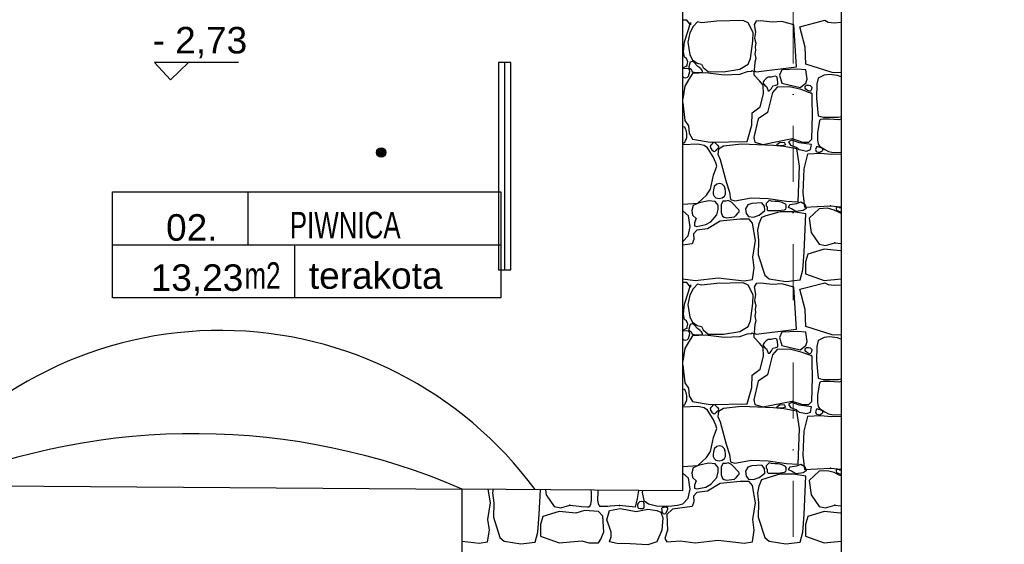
# Model space of a CAD drawing. Header units: millimetres. Extents: x 77315 to 1043159, y -108895 to -47794.
# Tile 69 of 87: x 109582 to 115157, y -98052 to -95081. Entities that reach past the tile are written whole.
import ezdxf

# ---------------------------------------------------------------- set-up
doc = ezdxf.new("R2010")
doc.units = ezdxf.units.MM
doc.header["$MEASUREMENT"] = 0
doc.linetypes.add('Dot & Dashed', pattern=[670.277762, 317.5, -176.388889, 0, -176.388874])
for name, color, linetype in [('_HATCH', 7, 'Continuous'), ('A-OPISY-2', 7, 'Continuous'), ('A-OPISY-3', 7, 'Continuous'), ('A-WYSOKOSCI', 7, 'Continuous'), ('Koty', 7, 'Continuous'), ('Nowe_Interior - Lamp', 7, 'Continuous'), ('podciagi', 7, 'Continuous'), ('Structural - Bearing', 7, 'Continuous'), ('Structural - Grid', 7, 'Continuous')]:
    doc.layers.add(name, color=color, linetype=linetype)
doc.styles.add('STYL_AUTOMATYCZNY_1', font='arial.ttf')
doc.styles.add('STYL_AUTOMATYCZNY_4', font='arial.ttf', dxfattribs={"width": 0.7})

# ---------------------------------------------------------------- blocks, each defined once
blk = doc.blocks.new('*X14')
at = {"layer": '_HATCH'}
for p, q in [((113359.4, -95083.5), (113337.3, -95083.2)), ((113379.6, -95109.5), (113359.4, -95083.5)), ((113368.9, -95136.3), (113380, -95096.3)), ((113380, -95096.3), (113379.6, -95109.5)), ((113420, -95092.6), (113396.1, -95119.8)), ((113442.3, -95098.8), (113420, -95092.6)), ((113529.4, -95089.3), (113442.3, -95098.8)), ((113678.9, -95085.6), (113529.4, -95089.3)), ((113706.5, -95098.8), (113678.9, -95085.6)), ((113735, -95153.3), (113706.5, -95098.8)), ((113751.5, -95089.7), (113741.5, -95107.2)), ((113777.5, -95087.1), (113751.5, -95089.7)), ((113844.8, -95094.2), (113777.5, -95087.1)), ((113897.7, -95090.1), (113844.8, -95094.2)), ((113965.2, -95110.3), (113897.7, -95090.1)), ((114000, -95120.8), (114139.9, -95084.3)), ((114139.9, -95084.3), (114160.1, -95093.8)), ((114160.1, -95093.8), (114193.4, -95098.8)), ((114193.4, -95098.8), (114233.3, -95095.6)), ((113346.2, -95206.5), (113368.9, -95136.3)), ((113376.3, -95155.7), (113365.1, -95207.3)), ((113396.1, -95119.8), (113376.3, -95155.7)), ((113733.8, -95202.8), (113735, -95153.3)), ((113741.5, -95107.2), (113748.2, -95150.6)), ((113748.2, -95150.6), (113742.7, -95184.8)), ((113979.6, -95348.1), (113965.2, -95110.3)), ((114029.5, -95236.5), (114000, -95120.8)), ((113341.2, -95263.1), (113346.2, -95206.5)), ((113365.1, -95207.3), (113376.7, -95279.6)), ((113723, -95271.7), (113733.8, -95202.8)), ((113742.7, -95184.8), (113749.4, -95214)), ((113749.4, -95214), (113746.1, -95234.2)), ((113345.7, -95292), (113341.2, -95263.1)), ((113719.7, -95300.6), (113723, -95271.7)), ((113748, -95254), (113744.4, -95274.7)), ((113746.1, -95234.2), (113748, -95254)), ((114033.3, -95333.2), (114029.5, -95236.5)), ((113357.3, -95301), (113345.7, -95292)), ((113366, -95320), (113357.3, -95301)), ((113359.4, -95342.7), (113366, -95320)), ((113375.6, -95327.1), (113370.4, -95347.7)), ((113379.3, -95320.9), (113375.6, -95327.1)), ((113376.7, -95279.6), (113390.7, -95308.5)), ((113389.4, -95317.3), (113379.3, -95320.9)), ((113398.1, -95320), (113389.4, -95317.3)), ((113390.7, -95308.5), (113417.6, -95326.2)), ((113422.4, -95345.5), (113398.1, -95320)), ((113417.6, -95326.2), (113442.3, -95332.8)), ((113706.5, -95332.8), (113719.7, -95300.6)), ((113744.2, -95320.7), (113742.4, -95346)), ((113750, -95300.1), (113744.2, -95320.7)), ((113744.4, -95274.7), (113750, -95300.1)), ((113337.3, -95351.1), (113340, -95351.4)), ((113356.8, -95357.5), (113337.3, -95359.5)), ((113340, -95351.4), (113359.4, -95342.7)), ((113369.3, -95359.7), (113356.8, -95357.5)), ((113375.3, -95365.3), (113369.3, -95359.7)), ((113369.3, -95400.9), (113376.8, -95374.3)), ((113370.4, -95347.7), (113370.7, -95352.7)), ((113370.7, -95352.7), (113373.9, -95355.6)), ((113373.9, -95355.6), (113384, -95361.7)), ((113376.8, -95374.3), (113375.3, -95365.3)), ((113384, -95361.7), (113390.5, -95375.1)), ((113390.5, -95375.1), (113399.8, -95377)), ((113465.9, -95382), (113390.7, -95386.1)), ((113399.8, -95377), (113405.4, -95379.3)), ((113405.4, -95379.3), (113413.6, -95378.8)), ((113413.6, -95378.8), (113445.9, -95377.9)), ((113427.5, -95349.3), (113422.4, -95345.5)), ((113434.7, -95353.9), (113427.5, -95349.3)), ((113437.2, -95358.5), (113434.7, -95353.9)), ((113442.4, -95362.9), (113437.2, -95358.5)), ((113442.3, -95332.8), (113451.8, -95352.2)), ((113446.1, -95368.2), (113442.4, -95362.9)), ((113445.9, -95377.9), (113448.3, -95375.9)), ((113448.2, -95372.7), (113446.1, -95368.2)), ((113448.3, -95375.9), (113448.2, -95372.7)), ((113451.8, -95352.2), (113481.1, -95374.9)), ((113570.7, -95393.9), (113465.9, -95382)), ((113481.1, -95374.9), (113567.8, -95375.8)), ((113567.8, -95375.8), (113660.3, -95361.3)), ((113701.2, -95376.2), (113657.8, -95391)), ((113660.3, -95361.3), (113706.5, -95332.8)), ((113722.9, -95374.7), (113701.2, -95376.2)), ((113730.3, -95370.9), (113722.9, -95374.7)), ((113740.9, -95375.4), (113730.3, -95370.9)), ((113740.4, -95393.9), (113740.9, -95375.4)), ((113742.4, -95346), (113741.5, -95363.7)), ((113741.5, -95363.7), (113744.4, -95373)), ((113744.4, -95373), (113751.5, -95376.6)), ((113751.5, -95376.6), (113979.6, -95348.1)), ((113897.7, -95363.7), (113883.3, -95395.3)), ((113986.6, -95360.3), (113897.7, -95363.7)), ((114033.9, -95363.7), (113986.6, -95360.3)), ((114181.6, -95379.8), (114033.3, -95333.2)), ((114040.6, -95417.3), (114033.9, -95363.7)), ((114233.3, -95382.4), (114181.6, -95379.8)), ((113337.3, -95402.6), (113342.6, -95408.7)), ((113342.6, -95408.7), (113353.4, -95409.8)), ((113369.3, -95420.4), (113347.8, -95456.7)), ((113353.4, -95409.8), (113363.5, -95406.6)), ((113363.5, -95406.6), (113369.3, -95400.9)), ((113390.7, -95386.1), (113369.3, -95420.4)), ((113657.8, -95391), (113570.7, -95393.9)), ((113770.9, -95426.5), (113740.4, -95393.9)), ((113791.6, -95451.7), (113770.9, -95426.5)), ((113797.3, -95424.8), (113791.5, -95433.4)), ((113791.5, -95433.4), (113791.6, -95440.4)), ((113808.5, -95413.6), (113797.3, -95424.8)), ((113820.6, -95406), (113808.5, -95413.6)), ((113828.4, -95405.9), (113820.6, -95406)), ((113837.8, -95406.7), (113828.4, -95405.9)), ((113860.2, -95400.9), (113837.8, -95406.7)), ((113869.5, -95404.1), (113860.2, -95400.9)), ((113873.2, -95418), (113869.5, -95404.1)), ((113874.7, -95440.7), (113873.2, -95418)), ((113883.3, -95395.3), (113897.7, -95440.4)), ((114033.9, -95440.4), (114040.6, -95417.3)), ((114102.8, -95411.3), (114095.6, -95444.8)), ((114136.7, -95395.4), (114102.8, -95411.3)), ((114167.1, -95391.9), (114136.7, -95395.4)), ((114213.4, -95396.4), (114167.1, -95391.9)), ((114233.3, -95404.7), (114213.4, -95396.4)), ((113347.8, -95456.7), (113337.3, -95528.3)), ((113791.6, -95440.4), (113801.4, -95453.1)), ((113793.2, -95500), (113791.6, -95451.7)), ((113801.4, -95453.1), (113811.4, -95458.1)), ((113811.4, -95458.1), (113817.6, -95478.6)), ((113845.2, -95492.2), (113816.3, -95606.9)), ((113817.6, -95478.6), (113819.8, -95484)), ((113819.8, -95484), (113826.4, -95483.2)), ((113826.4, -95483.2), (113832.1, -95478.7)), ((113832.1, -95478.7), (113838, -95470.4)), ((113838, -95470.4), (113846.1, -95454.8)), ((113871.6, -95462.5), (113845.2, -95492.2)), ((113846.1, -95454.8), (113863.8, -95451.8)), ((113863.8, -95451.8), (113874.3, -95447.5)), ((113940.2, -95460), (113871.6, -95462.5)), ((113874.3, -95447.5), (113874.7, -95440.7)), ((113897.7, -95440.4), (114000.8, -95464.9)), ((114006.2, -95476.9), (113940.2, -95460)), ((114000.8, -95464.9), (114033.9, -95440.4)), ((114050.8, -95492.2), (114006.2, -95476.9)), ((114028.7, -95468.3), (114030.4, -95458.6)), ((114033.9, -95474.6), (114028.7, -95468.3)), ((114030.4, -95458.6), (114037.7, -95451.9)), ((114043, -95482.4), (114033.9, -95474.6)), ((114037.7, -95451.9), (114047.7, -95450.7)), ((114054.2, -95486.3), (114043, -95482.4)), ((114047.7, -95450.7), (114056.9, -95453.9)), ((114064.2, -95495.9), (114050.8, -95492.2)), ((114059.2, -95485.7), (114054.2, -95486.3)), ((114056.9, -95453.9), (114068, -95462.4)), ((114061.8, -95482.9), (114059.2, -95485.7)), ((114066.1, -95476.6), (114061.8, -95482.9)), ((114068, -95462.4), (114066.1, -95476.6)), ((114095.6, -95444.8), (114094, -95525.7)), ((113774.6, -95573.9), (113793.2, -95500)), ((114068.4, -95501), (114064.2, -95495.9)), ((114068.6, -95505), (114068.4, -95501)), ((114069, -95538.8), (114068.6, -95505)), ((114070.6, -95618.5), (114069, -95538.8)), ((114094, -95525.7), (114102.8, -95626)), ((113337.3, -95551.9), (113347.4, -95650.7)), ((113728.8, -95607.8), (113774.6, -95573.9)), ((113347.4, -95650.7), (113368.9, -95682.5)), ((113727.2, -95677.5), (113728.8, -95607.8)), ((113762.7, -95642.8), (113739.1, -95748.1)), ((113816.3, -95606.9), (113762.7, -95642.8)), ((114068.1, -95757.6), (114070.6, -95618.5)), ((114110.6, -95652.2), (114098.6, -95721.9)), ((114102.8, -95626), (114133.2, -95632.8)), ((114116.9, -95645.2), (114110.6, -95652.2)), ((114131.9, -95644.7), (114116.9, -95645.2)), ((114166.7, -95644.1), (114131.9, -95644.7)), ((114133.2, -95632.8), (114175.6, -95632.3)), ((114219.7, -95647.5), (114166.7, -95644.1)), ((114175.6, -95632.3), (114215.8, -95632.1)), ((114215.8, -95632.1), (114233.3, -95628.9)), ((114233.3, -95644.5), (114219.7, -95647.5)), ((113337.8, -95687), (113337.3, -95687.1)), ((113348.1, -95688.4), (113337.8, -95687)), ((113352.3, -95698.6), (113348.1, -95688.4)), ((113355.3, -95706.3), (113352.3, -95698.6)), ((113358.8, -95725.1), (113355.3, -95706.3)), ((113368.9, -95682.5), (113373, -95724.2)), ((113701.2, -95770), (113727.2, -95677.5)), ((113347.3, -95774.1), (113350.3, -95770.1)), ((113350.3, -95770.1), (113352.3, -95764.6)), ((113352.3, -95764.6), (113356, -95758.2)), ((113356, -95758.2), (113359.8, -95747.3)), ((113359.8, -95747.3), (113358.8, -95725.1)), ((113373, -95724.2), (113392.4, -95758)), ((113392.4, -95758), (113491, -95773.3)), ((113491, -95773.3), (113701.2, -95770)), ((113739.1, -95748.1), (113745.3, -95774.9)), ((113790.7, -95787.3), (113955.9, -95754.3)), ((113954.3, -95762.2), (113934.2, -95772.5)), ((113934.2, -95772.5), (113946, -95791.1)), ((113995.6, -95777.9), (113954.3, -95762.2)), ((113955.9, -95754.3), (114015.3, -95774.1)), ((114050.8, -95774.9), (114068.1, -95757.6)), ((114098.6, -95721.9), (114099.1, -95761.6)), ((114099.1, -95761.6), (114102.4, -95784.8)), ((113337.3, -95777.6), (113344.5, -95777.5)), ((113422.4, -95784.8), (113337.3, -95789)), ((113344.5, -95777.5), (113347.3, -95774.1)), ((113456.8, -95792.3), (113422.4, -95784.8)), ((113475.8, -95807.1), (113456.8, -95792.3)), ((113508.4, -95857.1), (113475.8, -95807.1)), ((113495, -95791), (113491.5, -95796.4)), ((113491.5, -95796.4), (113493.3, -95806.8)), ((113493.3, -95806.8), (113501, -95817.9)), ((113501, -95784.8), (113495, -95791)), ((113506.5, -95777.8), (113501, -95784.8)), ((113501, -95817.9), (113510.3, -95825.2)), ((113511.8, -95775.5), (113506.5, -95777.8)), ((113510.3, -95825.2), (113515, -95826.6)), ((113517.1, -95776.6), (113511.8, -95775.5)), ((113515, -95826.6), (113519.9, -95825.1)), ((113527.8, -95784.8), (113517.1, -95776.6)), ((113519.9, -95825.1), (113523.3, -95821.6)), ((113523.3, -95821.6), (113527.8, -95817.9)), ((113532.4, -95791.4), (113527.8, -95784.8)), ((113527.8, -95817.9), (113539.6, -95806.4)), ((113537.3, -95793.9), (113532.4, -95791.4)), ((113538.5, -95813.3), (113535.6, -95842.6)), ((113540.4, -95799.2), (113537.3, -95793.9)), ((113566.2, -95796.8), (113538.5, -95813.3)), ((113539.6, -95806.4), (113540.4, -95799.2)), ((113668.1, -95784.8), (113566.2, -95796.8)), ((113850.2, -95793.9), (113668.1, -95784.8)), ((113745.3, -95774.9), (113790.7, -95787.3)), ((113908.4, -95799.3), (113850.2, -95793.9)), ((113869.5, -95787.7), (113884.7, -95775.4)), ((113871.9, -95793.1), (113869.5, -95787.7)), ((113901.9, -95795.6), (113871.9, -95793.1)), ((113884.7, -95775.4), (113911.2, -95774.5)), ((113918, -95789.2), (113901.9, -95795.6)), ((113983, -95812.4), (113908.4, -95799.3)), ((113911.2, -95774.5), (113918, -95789.2)), ((113946, -95791.1), (113978.9, -95801.9)), ((113978.9, -95801.9), (113996.1, -95816.7)), ((113998, -95909.5), (113983, -95812.4)), ((114037.8, -95783.8), (113995.6, -95777.9)), ((113996.1, -95816.7), (114039.2, -95825.5)), ((114015.3, -95774.1), (114050.8, -95774.9)), ((114065.2, -95786.7), (114037.8, -95783.8)), ((114039.2, -95825.5), (114058.9, -95816.7)), ((114058.9, -95816.7), (114065.2, -95786.7)), ((114091.5, -95806.5), (114088.7, -95815.7)), ((114088.7, -95815.7), (114091.5, -95826.7)), ((114094.3, -95801.5), (114091.5, -95806.5)), ((114091.5, -95826.7), (114095.5, -95829.7)), ((114101, -95800.3), (114094.3, -95801.5)), ((114120.5, -95806.5), (114101, -95800.3)), ((114102.4, -95784.8), (114110.6, -95796.3)), ((114110.6, -95796.3), (114141.2, -95815.5)), ((114112.1, -95831.7), (114120.5, -95826.7)), ((114129.9, -95812.6), (114120.5, -95806.5)), ((114120.5, -95826.7), (114126.6, -95823.2)), ((114126.6, -95823.2), (114129.4, -95818.6)), ((114129.4, -95818.6), (114129.9, -95812.6)), ((114141.2, -95815.5), (114161.6, -95826.7)), ((114161.6, -95826.7), (114190.1, -95833.4)), ((113522.8, -95890.9), (113508.4, -95857.1)), ((113535.6, -95842.6), (113547.4, -95871.9)), ((113547.4, -95871.9), (113583.1, -95998.3)), ((114041.8, -95842.2), (114022.4, -95925.1)), ((114116.5, -95837.6), (114041.8, -95842.2)), ((114095.5, -95829.7), (114102.2, -95831.2)), ((114102.2, -95831.2), (114112.1, -95831.7)), ((114178.7, -95844.6), (114116.5, -95837.6)), ((114233.3, -95842.8), (114178.7, -95844.6)), ((114190.1, -95833.4), (114233.3, -95830.9)), ((113509.6, -95961.5), (113528.6, -95910.8)), ((113528.6, -95910.8), (113522.8, -95890.9)), ((113990.1, -96112.2), (113998, -95909.5)), ((114022.4, -95925.1), (114015.9, -96060.8)), ((113493.9, -96040.8), (113509.6, -95961.5)), ((113471.6, -96074.2), (113493.9, -96040.8)), ((113510.1, -96043.9), (113508.2, -96055.9)), ((113514.8, -96024.4), (113510.1, -96043.9)), ((113529.4, -96012.4), (113514.8, -96024.4)), ((113546.4, -96007.6), (113529.4, -96012.4)), ((113560.2, -96011.7), (113546.4, -96007.6)), ((113573.5, -96024.4), (113560.2, -96011.7)), ((113577.3, -96038.7), (113573.5, -96024.4)), ((113577.8, -96054.3), (113577.3, -96038.7)), ((113583.1, -95998.3), (113600.4, -96057.7)), ((113422.4, -96120.5), (113471.6, -96074.2)), ((113484, -96106.8), (113429.1, -96118.4)), ((113519.1, -96109.7), (113484, -96106.8)), ((113508.2, -96055.9), (113508, -96068.4)), ((113508, -96068.4), (113514.8, -96079.6)), ((113514.8, -96079.6), (113523.5, -96089)), ((113523.5, -96089), (113542.1, -96093.5)), ((113542.1, -96093.5), (113559.8, -96090.1)), ((113559.8, -96090.1), (113573.5, -96079.6)), ((113573.5, -96079.6), (113577.9, -96069.3)), ((113577.9, -96069.3), (113577.8, -96054.3)), ((113594.3, -96105.3), (113579.9, -96109)), ((113611.6, -96113.8), (113594.3, -96105.3)), ((113600.4, -96057.7), (113606.2, -96098.6)), ((113606.2, -96098.6), (113632.2, -96107.2)), ((113632.2, -96107.2), (113726.3, -96089.9)), ((113726.3, -96089.9), (113820, -96093.2)), ((113820, -96093.2), (113923.7, -96108.9)), ((113826, -96104.5), (113820, -96110.1)), ((113839, -96107.5), (113826, -96104.5)), ((113856.8, -96110.5), (113839, -96107.5)), ((114015.9, -96060.8), (114025.9, -96142.5)), ((113337.3, -96124.9), (113422.4, -96120.5)), ((113369.3, -96191.5), (113337.3, -96162.7)), ((113394.9, -96132), (113388.6, -96161.9)), ((113388.6, -96161.9), (113392, -96186.9)), ((113429.1, -96118.4), (113394.9, -96132)), ((113537.7, -96131.2), (113519.1, -96109.7)), ((113530.1, -96186.6), (113537.3, -96156)), ((113537.3, -96156), (113537.7, -96131.2)), ((113554.4, -96129.1), (113553.8, -96171.6)), ((113563.7, -96108.5), (113554.4, -96129.1)), ((113579.9, -96109), (113563.7, -96108.5)), ((113654.5, -96156.8), (113611.6, -96113.8)), ((113656.1, -96161.1), (113654.5, -96156.8)), ((113655.1, -96168.2), (113656.1, -96161.1)), ((113705.7, -96129.9), (113691.9, -96152.3)), ((113691.9, -96152.3), (113694.6, -96179.1)), ((113727.2, -96120.9), (113705.7, -96129.9)), ((113785, -96118.4), (113727.2, -96120.9)), ((113768.9, -96187.7), (113800.9, -96162.1)), ((113798.6, -96136.1), (113785, -96118.4)), ((113800.9, -96162.1), (113798.6, -96136.1)), ((113820, -96110.1), (113808.5, -96122.1)), ((113808.5, -96122.1), (113809.5, -96133.9)), ((113809.5, -96133.9), (113814.3, -96140.9)), ((113814.3, -96140.9), (113814.1, -96148.1)), ((113814.1, -96148.1), (113815, -96156.6)), ((113815, -96156.6), (113820, -96162.1)), ((113820, -96162.1), (113877, -96162.1)), ((113877, -96110.1), (113856.8, -96110.5)), ((113899.9, -96116.2), (113877, -96110.1)), ((113877, -96162.1), (113913.3, -96157.7)), ((113909.7, -96121.6), (113899.9, -96116.2)), ((113919, -96126.2), (113909.7, -96121.6)), ((113913.3, -96157.7), (113919.8, -96153.3)), ((113922.5, -96130), (113919, -96126.2)), ((113919.8, -96153.3), (113921.7, -96145.2)), ((113921.7, -96145.2), (113922.6, -96138.6)), ((113922.6, -96138.6), (113922.5, -96130)), ((113923.7, -96108.9), (113990.1, -96112.2)), ((113934.3, -96143.9), (113942.1, -96127.6)), ((113951.7, -96151.1), (113934.3, -96143.9)), ((113942.1, -96127.6), (113982.4, -96121.6)), ((113977, -96166.8), (113951.7, -96151.1)), ((114017.3, -96161.9), (113977, -96166.8)), ((113982.4, -96121.6), (114004.1, -96112.6)), ((114004.1, -96112.6), (114028.2, -96124.6)), ((114036, -96149.3), (114017.3, -96161.9)), ((114025.9, -96142.5), (114173.7, -96135)), ((114028.2, -96124.6), (114036, -96149.3)), ((114108.2, -96151.6), (114052.7, -96204.4)), ((114156.8, -96148.9), (114108.2, -96151.6)), ((114193.1, -96158.7), (114156.8, -96148.9)), ((114173.7, -96135), (114233.3, -96139.5)), ((114221.7, -96173.4), (114193.1, -96158.7)), ((114205.4, -96145.9), (114204.3, -96152.4)), ((114204.3, -96152.4), (114207.1, -96158.7)), ((114208.3, -96142.5), (114205.4, -96145.9)), ((114207.1, -96158.7), (114225.1, -96166.2)), ((114214.3, -96141.9), (114208.3, -96142.5)), ((114218.6, -96142.8), (114214.3, -96141.9)), ((114221.9, -96144.3), (114218.6, -96142.8)), ((114223.6, -96146.3), (114221.9, -96144.3)), ((114233.3, -96147.1), (114223.6, -96146.3)), ((113377.9, -96253), (113369.3, -96191.5)), ((113392, -96186.9), (113412.6, -96207.1)), ((113412.6, -96207.1), (113402.3, -96231.5)), ((113496, -96224.5), (113530.1, -96186.6)), ((113660.7, -96209.6), (113548.4, -96222)), ((113553.8, -96171.6), (113561.3, -96192.5)), ((113561.3, -96192.5), (113570.9, -96199.5)), ((113570.9, -96199.5), (113583.9, -96201.8)), ((113583.9, -96201.8), (113630.2, -96197.4)), ((113630.2, -96197.4), (113636.5, -96190.3)), ((113636.4, -96190.6), (113643.4, -96184.4)), ((113643.4, -96184.4), (113650.3, -96175.2)), ((113650.3, -96175.2), (113655.1, -96168.2)), ((113712.3, -96210.4), (113660.7, -96209.6)), ((113694.6, -96179.1), (113707.8, -96196)), ((113707.8, -96196), (113736.2, -96198.9)), ((113731.3, -96233.4), (113712.3, -96210.4)), ((113736.2, -96198.9), (113768.9, -96187.7)), ((113782, -96200), (113766.9, -96235.8)), ((113807.7, -96192.3), (113782, -96200)), ((113847.7, -96180.7), (113807.7, -96192.3)), ((113885.7, -96169.2), (113847.7, -96180.7)), ((113924.1, -96169.2), (113885.7, -96169.2)), ((113962.5, -96169.2), (113924.1, -96169.2)), ((114033.4, -96180.9), (113962.5, -96169.2)), ((114024, -96397), (114033.4, -96180.9)), ((114052.7, -96204.4), (114062.5, -96286.2)), ((114233.3, -96177.4), (114221.7, -96173.4)), ((114225.1, -96166.2), (114233.3, -96168.9)), ((113366.8, -96305.4), (113377.9, -96253)), ((113415.9, -96272.8), (113396.5, -96292.6)), ((113402.3, -96231.5), (113402.7, -96248.8)), ((113402.7, -96248.8), (113415.9, -96252.5)), ((113415.9, -96252.5), (113466.3, -96241.4)), ((113476.2, -96265.8), (113415.9, -96272.8)), ((113466.3, -96241.4), (113496, -96224.5)), ((113548.4, -96222), (113476.2, -96265.8)), ((113747.4, -96331.8), (113731.3, -96233.4)), ((113766.9, -96235.8), (113759.4, -96273.5)), ((113759.4, -96273.5), (113765.9, -96331.5)), ((113337.3, -96337.4), (113366.8, -96305.4)), ((113399.4, -96324.8), (113389.9, -96350.8)), ((113396.5, -96292.6), (113399.4, -96324.8)), ((114062.5, -96286.2), (114108.2, -96351.6)), ((113389.9, -96350.8), (113337.3, -96358)), ((113732.9, -96425.9), (113747.4, -96331.8)), ((113765.9, -96331.5), (113764.3, -96412.3)), ((114136.9, -96380.9), (114044.4, -96408.6)), ((114108.2, -96351.6), (114145.2, -96358.6)), ((114230.3, -96388.8), (114136.9, -96380.9)), ((114145.2, -96358.6), (114196.7, -96343.9)), ((114196.7, -96343.9), (114233.3, -96348)), ((113741.6, -96485), (113732.9, -96425.9)), ((113764.3, -96412.3), (113800.2, -96526.6)), ((114016.2, -96497.2), (114024, -96397)), ((114044.4, -96408.6), (114031.9, -96452.7)), ((114233.3, -96387.9), (114230.3, -96388.8)), ((113731.3, -96551.4), (113741.6, -96485)), ((114000.6, -96554), (114016.2, -96497.2)), ((114031.9, -96452.7), (114031.1, -96519.9)), ((113337.3, -96548.1), (113406, -96556.8)), ((113406, -96556.8), (113536.5, -96541.9)), ((113536.5, -96541.9), (113684.2, -96559.7)), ((113684.2, -96559.7), (113731.3, -96551.4)), ((113800.2, -96526.6), (113825.8, -96548.1)), ((113825.8, -96548.1), (113919.1, -96563.8)), ((113919.1, -96563.8), (114000.6, -96554)), ((114031.1, -96519.9), (114136.9, -96556.8)), ((114136.9, -96556.8), (114233.3, -96548.4)), ((113359.4, -96569.2), (113337.3, -96568.8)), ((113379.6, -96595.2), (113359.4, -96569.2)), ((113368.9, -96622), (113380, -96582)), ((113396.1, -96605.5), (113376.3, -96641.4)), ((113380, -96582), (113379.6, -96595.2)), ((113420, -96578.2), (113396.1, -96605.5)), ((113442.3, -96584.4), (113420, -96578.2)), ((113529.4, -96574.9), (113442.3, -96584.4)), ((113678.9, -96571.2), (113529.4, -96574.9)), ((113706.5, -96584.4), (113678.9, -96571.2)), ((113735, -96638.9), (113706.5, -96584.4)), ((113751.5, -96575.4), (113741.5, -96592.8)), ((113741.5, -96592.8), (113748.2, -96636.2)), ((113777.5, -96572.8), (113751.5, -96575.4)), ((113844.8, -96579.9), (113777.5, -96572.8)), ((113897.7, -96575.8), (113844.8, -96579.9)), ((113965.2, -96596), (113897.7, -96575.8)), ((113979.6, -96833.8), (113965.2, -96596)), ((114000, -96606.5), (114139.9, -96570)), ((114029.5, -96722.1), (114000, -96606.5)), ((114139.9, -96570), (114160.1, -96579.5)), ((114160.1, -96579.5), (114193.4, -96584.4)), ((114193.4, -96584.4), (114233.3, -96581.3)), ((113346.2, -96692.2), (113368.9, -96622)), ((113376.3, -96641.4), (113365.1, -96693)), ((113733.8, -96688.5), (113735, -96638.9)), ((113748.2, -96636.2), (113742.7, -96670.5)), ((113341.2, -96748.7), (113346.2, -96692.2)), ((113365.1, -96693), (113376.7, -96765.2)), ((113723, -96757.4), (113733.8, -96688.5)), ((113742.7, -96670.5), (113749.4, -96699.7)), ((113749.4, -96699.7), (113746.1, -96719.9)), ((113746.1, -96719.9), (113748, -96739.6)), ((113345.7, -96777.6), (113341.2, -96748.7)), ((113376.7, -96765.2), (113390.7, -96794.1)), ((113719.7, -96786.3), (113723, -96757.4)), ((113748, -96739.6), (113744.4, -96760.4)), ((113744.4, -96760.4), (113750, -96785.8)), ((114033.3, -96818.9), (114029.5, -96722.1)), ((113340, -96837.1), (113359.4, -96828.4)), ((113357.3, -96786.7), (113345.7, -96777.6)), ((113366, -96805.7), (113357.3, -96786.7)), ((113359.4, -96828.4), (113366, -96805.7)), ((113375.6, -96812.8), (113370.4, -96833.3)), ((113379.3, -96806.5), (113375.6, -96812.8)), ((113389.4, -96803), (113379.3, -96806.5)), ((113398.1, -96805.6), (113389.4, -96803)), ((113390.7, -96794.1), (113417.6, -96811.9)), ((113422.4, -96831.2), (113398.1, -96805.6)), ((113417.6, -96811.9), (113442.3, -96818.5)), ((113427.5, -96835), (113422.4, -96831.2)), ((113442.3, -96818.5), (113451.8, -96837.9)), ((113660.3, -96847), (113706.5, -96818.5)), ((113706.5, -96818.5), (113719.7, -96786.3)), ((113742.4, -96831.6), (113741.5, -96849.4)), ((113744.2, -96806.4), (113742.4, -96831.6)), ((113750, -96785.8), (113744.2, -96806.4)), ((114181.6, -96865.5), (114033.3, -96818.9)), ((113337.3, -96836.8), (113340, -96837.1)), ((113356.8, -96843.1), (113337.3, -96845.2)), ((113337.3, -96888.2), (113342.6, -96894.3)), ((113369.3, -96845.3), (113356.8, -96843.1)), ((113363.5, -96892.2), (113369.3, -96886.6)), ((113375.3, -96851), (113369.3, -96845.3)), ((113369.3, -96886.6), (113376.8, -96860)), ((113390.7, -96871.7), (113369.3, -96906)), ((113370.4, -96833.3), (113370.7, -96838.4)), ((113370.7, -96838.4), (113373.9, -96841.3)), ((113373.9, -96841.3), (113384, -96847.4)), ((113376.8, -96860), (113375.3, -96851)), ((113384, -96847.4), (113390.5, -96860.7)), ((113390.5, -96860.7), (113399.8, -96862.7)), ((113465.9, -96867.6), (113390.7, -96871.7)), ((113399.8, -96862.7), (113405.4, -96864.9)), ((113405.4, -96864.9), (113413.6, -96864.4)), ((113413.6, -96864.4), (113445.9, -96863.5)), ((113434.7, -96839.6), (113427.5, -96835)), ((113437.2, -96844.2), (113434.7, -96839.6)), ((113442.4, -96848.6), (113437.2, -96844.2)), ((113446.1, -96853.9), (113442.4, -96848.6)), ((113445.9, -96863.5), (113448.3, -96861.6)), ((113448.2, -96858.4), (113446.1, -96853.9)), ((113448.3, -96861.6), (113448.2, -96858.4)), ((113451.8, -96837.9), (113481.1, -96860.6)), ((113570.7, -96879.6), (113465.9, -96867.6)), ((113481.1, -96860.6), (113567.8, -96861.4)), ((113567.8, -96861.4), (113660.3, -96847)), ((113657.8, -96876.7), (113570.7, -96879.6)), ((113701.2, -96861.8), (113657.8, -96876.7)), ((113722.9, -96860.4), (113701.2, -96861.8)), ((113730.3, -96856.6), (113722.9, -96860.4)), ((113740.9, -96861.1), (113730.3, -96856.6)), ((113740.4, -96879.6), (113740.9, -96861.1)), ((113770.9, -96912.2), (113740.4, -96879.6)), ((113741.5, -96849.4), (113744.4, -96858.6)), ((113744.4, -96858.6), (113751.5, -96862.3)), ((113751.5, -96862.3), (113979.6, -96833.8)), ((113860.2, -96886.6), (113837.8, -96892.4)), ((113869.5, -96889.7), (113860.2, -96886.6)), ((113897.7, -96849.4), (113883.3, -96881)), ((113883.3, -96881), (113897.7, -96926)), ((113986.6, -96846), (113897.7, -96849.4)), ((114033.9, -96849.4), (113986.6, -96846)), ((114040.6, -96903), (114033.9, -96849.4)), ((114136.7, -96881), (114102.8, -96896.9)), ((114167.1, -96877.5), (114136.7, -96881)), ((114213.4, -96882.1), (114167.1, -96877.5)), ((114233.3, -96868), (114181.6, -96865.5)), ((114233.3, -96890.4), (114213.4, -96882.1)), ((113347.8, -96942.3), (113337.3, -97014)), ((113342.6, -96894.3), (113353.4, -96895.5)), ((113369.3, -96906), (113347.8, -96942.3)), ((113353.4, -96895.5), (113363.5, -96892.2)), ((113791.6, -96937.4), (113770.9, -96912.2)), ((113797.3, -96910.5), (113791.5, -96919.1)), ((113791.5, -96919.1), (113791.6, -96926)), ((113791.6, -96926), (113801.4, -96938.7)), ((113793.2, -96985.7), (113791.6, -96937.4)), ((113808.5, -96899.3), (113797.3, -96910.5)), ((113801.4, -96938.7), (113811.4, -96943.8)), ((113820.6, -96891.7), (113808.5, -96899.3)), ((113811.4, -96943.8), (113817.6, -96964.2)), ((113828.4, -96891.5), (113820.6, -96891.7)), ((113837.8, -96892.4), (113828.4, -96891.5)), ((113838, -96956.1), (113846.1, -96940.5)), ((113846.1, -96940.5), (113863.8, -96937.5)), ((113863.8, -96937.5), (113874.3, -96933.1)), ((113873.2, -96903.7), (113869.5, -96889.7)), ((113874.7, -96926.3), (113873.2, -96903.7)), ((113874.3, -96933.1), (113874.7, -96926.3)), ((113897.7, -96926), (114000.8, -96950.5)), ((114000.8, -96950.5), (114033.9, -96926)), ((114028.7, -96954), (114030.4, -96944.2)), ((114030.4, -96944.2), (114037.7, -96937.5)), ((114033.9, -96926), (114040.6, -96903)), ((114037.7, -96937.5), (114047.7, -96936.3)), ((114047.7, -96936.3), (114056.9, -96939.6)), ((114056.9, -96939.6), (114068, -96948)), ((114095.6, -96930.5), (114094, -97011.4)), ((114102.8, -96896.9), (114095.6, -96930.5)), ((113774.6, -97059.6), (113793.2, -96985.7)), ((113845.2, -96977.8), (113816.3, -97092.6)), ((113817.6, -96964.2), (113819.8, -96969.7)), ((113819.8, -96969.7), (113826.4, -96968.9)), ((113826.4, -96968.9), (113832.1, -96964.4)), ((113832.1, -96964.4), (113838, -96956.1)), ((113871.6, -96948.1), (113845.2, -96977.8)), ((113940.2, -96945.6), (113871.6, -96948.1)), ((114006.2, -96962.6), (113940.2, -96945.6)), ((114050.8, -96977.8), (114006.2, -96962.6)), ((114033.9, -96960.3), (114028.7, -96954)), ((114043, -96968), (114033.9, -96960.3)), ((114054.2, -96972), (114043, -96968)), ((114064.2, -96981.6), (114050.8, -96977.8)), ((114059.2, -96971.4), (114054.2, -96972)), ((114061.8, -96968.5), (114059.2, -96971.4)), ((114066.1, -96962.3), (114061.8, -96968.5)), ((114068.4, -96986.6), (114064.2, -96981.6)), ((114068, -96948), (114066.1, -96962.3)), ((114068.6, -96990.6), (114068.4, -96986.6)), ((114069, -97024.5), (114068.6, -96990.6)), ((113337.3, -97037.5), (113347.4, -97136.3)), ((114070.6, -97104.2), (114069, -97024.5)), ((114094, -97011.4), (114102.8, -97111.6)), ((113727.2, -97163.2), (113728.8, -97093.4)), ((113728.8, -97093.4), (113774.6, -97059.6)), ((113816.3, -97092.6), (113762.7, -97128.5)), ((114068.1, -97243.3), (114070.6, -97104.2)), ((113347.4, -97136.3), (113368.9, -97168.1)), ((113701.2, -97255.6), (113727.2, -97163.2)), ((113762.7, -97128.5), (113739.1, -97233.8)), ((114110.6, -97137.8), (114098.6, -97207.6)), ((114102.8, -97111.6), (114133.2, -97118.5)), ((114116.9, -97130.9), (114110.6, -97137.8)), ((114131.9, -97130.3), (114116.9, -97130.9)), ((114166.7, -97129.8), (114131.9, -97130.3)), ((114133.2, -97118.5), (114175.6, -97117.9)), ((114219.7, -97133.1), (114166.7, -97129.8)), ((114175.6, -97117.9), (114215.8, -97117.8)), ((114215.8, -97117.8), (114233.3, -97114.5)), ((114233.3, -97130.1), (114219.7, -97133.1)), ((113337.8, -97172.6), (113337.3, -97172.8)), ((113348.1, -97174.1), (113337.8, -97172.6)), ((113352.3, -97184.2), (113348.1, -97174.1)), ((113355.3, -97192), (113352.3, -97184.2)), ((113358.8, -97210.8), (113355.3, -97192)), ((113359.8, -97233), (113358.8, -97210.8)), ((113368.9, -97168.1), (113373, -97209.8)), ((113373, -97209.8), (113392.4, -97243.7)), ((114098.6, -97207.6), (114099.1, -97247.2)), ((113337.3, -97263.3), (113344.5, -97263.1)), ((113422.4, -97270.5), (113337.3, -97274.7)), ((113344.5, -97263.1), (113347.3, -97259.8)), ((113347.3, -97259.8), (113350.3, -97255.8)), ((113350.3, -97255.8), (113352.3, -97250.3)), ((113352.3, -97250.3), (113356, -97243.9)), ((113356, -97243.9), (113359.8, -97233)), ((113392.4, -97243.7), (113491, -97258.9)), ((113456.8, -97277.9), (113422.4, -97270.5)), ((113475.8, -97292.8), (113456.8, -97277.9)), ((113491, -97258.9), (113701.2, -97255.6)), ((113495, -97276.6), (113491.5, -97282.1)), ((113501, -97270.5), (113495, -97276.6)), ((113506.5, -97263.4), (113501, -97270.5)), ((113511.8, -97261.2), (113506.5, -97263.4)), ((113517.1, -97262.3), (113511.8, -97261.2)), ((113527.8, -97270.5), (113517.1, -97262.3)), ((113532.4, -97277), (113527.8, -97270.5)), ((113537.3, -97279.6), (113532.4, -97277)), ((113668.1, -97270.5), (113566.2, -97282.5)), ((113850.2, -97279.6), (113668.1, -97270.5)), ((113739.1, -97233.8), (113745.3, -97260.6)), ((113745.3, -97260.6), (113790.7, -97273)), ((113790.7, -97273), (113955.9, -97240)), ((113869.5, -97273.4), (113884.7, -97261.1)), ((113871.9, -97278.8), (113869.5, -97273.4)), ((113901.9, -97281.2), (113871.9, -97278.8)), ((113884.7, -97261.1), (113911.2, -97260.1)), ((113918, -97274.8), (113901.9, -97281.2)), ((113911.2, -97260.1), (113918, -97274.8)), ((113954.3, -97247.9), (113934.2, -97258.2)), ((113934.2, -97258.2), (113946, -97276.8)), ((113946, -97276.8), (113978.9, -97287.6)), ((113995.6, -97263.6), (113954.3, -97247.9)), ((113955.9, -97240), (114015.3, -97259.8)), ((114037.8, -97269.4), (113995.6, -97263.6)), ((114015.3, -97259.8), (114050.8, -97260.6)), ((114065.2, -97272.4), (114037.8, -97269.4)), ((114050.8, -97260.6), (114068.1, -97243.3)), ((114058.9, -97302.3), (114065.2, -97272.4)), ((114099.1, -97247.2), (114102.4, -97270.5)), ((114102.4, -97270.5), (114110.6, -97282)), ((113508.4, -97342.7), (113475.8, -97292.8)), ((113491.5, -97282.1), (113493.3, -97292.5)), ((113493.3, -97292.5), (113501, -97303.5)), ((113501, -97303.5), (113510.3, -97310.9)), ((113510.3, -97310.9), (113515, -97312.3)), ((113515, -97312.3), (113519.9, -97310.8)), ((113519.9, -97310.8), (113523.3, -97307.3)), ((113523.3, -97307.3), (113527.8, -97303.5)), ((113527.8, -97303.5), (113539.6, -97292.1)), ((113538.5, -97299), (113535.6, -97328.3)), ((113535.6, -97328.3), (113547.4, -97357.6)), ((113540.4, -97284.9), (113537.3, -97279.6)), ((113566.2, -97282.5), (113538.5, -97299)), ((113539.6, -97292.1), (113540.4, -97284.9)), ((113908.4, -97285), (113850.2, -97279.6)), ((113983, -97298.1), (113908.4, -97285)), ((113978.9, -97287.6), (113996.1, -97302.3)), ((113998, -97395.2), (113983, -97298.1)), ((113996.1, -97302.3), (114039.2, -97311.1)), ((114041.8, -97327.8), (114022.4, -97410.7)), ((114039.2, -97311.1), (114058.9, -97302.3)), ((114116.5, -97323.3), (114041.8, -97327.8)), ((114091.5, -97292.2), (114088.7, -97301.4)), ((114088.7, -97301.4), (114091.5, -97312.4)), ((114094.3, -97287.1), (114091.5, -97292.2)), ((114091.5, -97312.4), (114095.5, -97315.3)), ((114101, -97286), (114094.3, -97287.1)), ((114095.5, -97315.3), (114102.2, -97316.8)), ((114120.5, -97292.2), (114101, -97286)), ((114102.2, -97316.8), (114112.1, -97317.4)), ((114110.6, -97282), (114141.2, -97301.2)), ((114112.1, -97317.4), (114120.5, -97312.4)), ((114178.7, -97330.2), (114116.5, -97323.3)), ((114129.9, -97298.2), (114120.5, -97292.2)), ((114120.5, -97312.4), (114126.6, -97308.9)), ((114126.6, -97308.9), (114129.4, -97304.3)), ((114129.4, -97304.3), (114129.9, -97298.2)), ((114141.2, -97301.2), (114161.6, -97312.4)), ((114161.6, -97312.4), (114190.1, -97319)), ((114233.3, -97328.5), (114178.7, -97330.2)), ((114190.1, -97319), (114233.3, -97316.6)), ((113522.8, -97376.6), (113508.4, -97342.7)), ((113528.6, -97396.4), (113522.8, -97376.6)), ((113547.4, -97357.6), (113583.1, -97483.9)), ((113509.6, -97447.2), (113528.6, -97396.4)), ((113990.1, -97597.9), (113998, -97395.2)), ((114022.4, -97410.7), (114015.9, -97546.4)), ((113493.9, -97526.4), (113509.6, -97447.2)), ((113529.4, -97498.1), (113514.8, -97510)), ((113546.4, -97493.2), (113529.4, -97498.1)), ((113560.2, -97497.4), (113546.4, -97493.2)), ((113573.5, -97510), (113560.2, -97497.4)), ((113583.1, -97483.9), (113600.4, -97543.4)), ((113471.6, -97559.9), (113493.9, -97526.4)), ((113508.2, -97541.6), (113508, -97554)), ((113508, -97554), (113514.8, -97565.2)), ((113510.1, -97529.5), (113508.2, -97541.6)), ((113514.8, -97510), (113510.1, -97529.5)), ((113577.3, -97524.4), (113573.5, -97510)), ((113573.5, -97565.2), (113577.9, -97555)), ((113577.8, -97540), (113577.3, -97524.4)), ((113577.9, -97555), (113577.8, -97540)), ((113600.4, -97543.4), (113606.2, -97584.2)), ((114015.9, -97546.4), (114025.9, -97628.1)), ((113337.3, -97610.5), (113422.4, -97606.1)), ((113429.1, -97604), (113394.9, -97617.7)), ((113422.4, -97606.1), (113471.6, -97559.9)), ((113484, -97592.5), (113429.1, -97604)), ((113519.1, -97595.4), (113484, -97592.5)), ((113514.8, -97565.2), (113523.5, -97574.6)), ((113537.7, -97616.8), (113519.1, -97595.4)), ((113523.5, -97574.6), (113542.1, -97579.2)), ((113542.1, -97579.2), (113559.8, -97575.8)), ((113563.7, -97594.1), (113554.4, -97614.8)), ((113559.8, -97575.8), (113573.5, -97565.2)), ((113579.9, -97594.7), (113563.7, -97594.1)), ((113594.3, -97591), (113579.9, -97594.7)), ((113611.6, -97599.5), (113594.3, -97591)), ((113606.2, -97584.2), (113632.2, -97592.9)), ((113654.5, -97642.4), (113611.6, -97599.5)), ((113632.2, -97592.9), (113726.3, -97575.6)), ((113727.2, -97606.5), (113705.7, -97615.6)), ((113726.3, -97575.6), (113820, -97578.9)), ((113785, -97604), (113727.2, -97606.5)), ((113798.6, -97621.8), (113785, -97604)), ((113820, -97595.8), (113808.5, -97607.7)), ((113808.5, -97607.7), (113809.5, -97619.6)), ((113820, -97578.9), (113923.7, -97594.6)), ((113826, -97590.2), (113820, -97595.8)), ((113839, -97593.2), (113826, -97590.2)), ((113856.8, -97596.1), (113839, -97593.2)), ((113877, -97595.8), (113856.8, -97596.1)), ((113899.9, -97601.8), (113877, -97595.8)), ((113909.7, -97607.3), (113899.9, -97601.8)), ((113919, -97611.8), (113909.7, -97607.3)), ((113922.5, -97615.7), (113919, -97611.8)), ((113923.7, -97594.6), (113990.1, -97597.9)), ((113942.1, -97613.3), (113982.4, -97607.3)), ((113982.4, -97607.3), (114004.1, -97598.3)), ((114004.1, -97598.3), (114028.2, -97610.3)), ((114028.2, -97610.3), (114036, -97635)), ((113369.3, -97677.1), (113337.3, -97648.4)), ((113394.9, -97617.7), (113388.6, -97647.6)), ((113388.6, -97647.6), (113392, -97672.6)), ((113530.1, -97672.3), (113537.3, -97641.6)), ((113537.3, -97641.6), (113537.7, -97616.8)), ((113554.4, -97614.8), (113553.8, -97657.3)), ((113553.8, -97657.3), (113561.3, -97678.1)), ((113643.4, -97670.1), (113650.3, -97660.8)), ((113650.3, -97660.8), (113655.1, -97653.8)), ((113656.1, -97646.8), (113654.5, -97642.4)), ((113655.1, -97653.8), (113656.1, -97646.8)), ((113705.7, -97615.6), (113691.9, -97637.9)), ((113691.9, -97637.9), (113694.6, -97664.7)), ((113694.6, -97664.7), (113707.8, -97681.7)), ((113768.9, -97673.4), (113800.9, -97647.8)), ((113800.9, -97647.8), (113798.6, -97621.8)), ((113847.7, -97666.4), (113807.7, -97677.9)), ((113809.5, -97619.6), (113814.3, -97626.5)), ((113814.3, -97626.5), (113814.1, -97633.8)), ((113814.1, -97633.8), (113815, -97642.2)), ((113815, -97642.2), (113820, -97647.8)), ((113820, -97647.8), (113877, -97647.8)), ((113885.7, -97654.8), (113847.7, -97666.4)), ((113877, -97647.8), (113913.3, -97643.3)), ((113924.1, -97654.8), (113885.7, -97654.8)), ((113913.3, -97643.3), (113919.8, -97638.9)), ((113919.8, -97638.9), (113921.7, -97630.9)), ((113921.7, -97630.9), (113922.6, -97624.2)), ((113922.6, -97624.2), (113922.5, -97615.7)), ((113962.5, -97654.8), (113924.1, -97654.8)), ((113934.3, -97629.6), (113942.1, -97613.3)), ((113951.7, -97636.8), (113934.3, -97629.6)), ((113977, -97652.4), (113951.7, -97636.8)), ((114033.4, -97666.5), (113962.5, -97654.8)), ((114017.3, -97647.6), (113977, -97652.4)), ((114036, -97635), (114017.3, -97647.6)), ((114024, -97882.6), (114033.4, -97666.5)), ((114025.9, -97628.1), (114173.7, -97620.6)), ((114108.2, -97637.3), (114052.7, -97690.1)), ((114156.8, -97634.6), (114108.2, -97637.3)), ((114193.1, -97644.4), (114156.8, -97634.6)), ((114173.7, -97620.6), (114233.3, -97625.1)), ((114221.7, -97659.1), (114193.1, -97644.4)), ((114205.4, -97631.5), (114204.3, -97638.1)), ((114204.3, -97638.1), (114207.1, -97644.4)), ((114208.3, -97628.2), (114205.4, -97631.5)), ((114207.1, -97644.4), (114225.1, -97651.9)), ((114214.3, -97627.6), (114208.3, -97628.2)), ((114218.6, -97628.4), (114214.3, -97627.6)), ((114221.9, -97630), (114218.6, -97628.4)), ((114233.3, -97663.1), (114221.7, -97659.1)), ((114223.6, -97631.9), (114221.9, -97630)), ((114233.3, -97632.7), (114223.6, -97631.9)), ((114225.1, -97651.9), (114233.3, -97654.6)), ((113377.9, -97738.6), (113369.3, -97677.1)), ((113392, -97672.6), (113412.6, -97692.8)), ((113412.6, -97692.8), (113402.3, -97717.2)), ((113402.3, -97717.2), (113402.7, -97734.5)), ((113466.3, -97727.1), (113496, -97710.1)), ((113548.4, -97707.7), (113476.2, -97751.4)), ((113496, -97710.1), (113530.1, -97672.3)), ((113660.7, -97695.3), (113548.4, -97707.7)), ((113561.3, -97678.1), (113570.9, -97685.1)), ((113570.9, -97685.1), (113583.9, -97687.4)), ((113583.9, -97687.4), (113630.2, -97683)), ((113630.2, -97683), (113636.5, -97676)), ((113636.4, -97676.3), (113643.4, -97670.1)), ((113712.3, -97696.1), (113660.7, -97695.3)), ((113707.8, -97681.7), (113736.2, -97684.5)), ((113731.3, -97719.1), (113712.3, -97696.1)), ((113747.4, -97817.5), (113731.3, -97719.1)), ((113736.2, -97684.5), (113768.9, -97673.4)), ((113766.9, -97721.5), (113759.4, -97759.2)), ((113782, -97685.6), (113766.9, -97721.5)), ((113807.7, -97677.9), (113782, -97685.6)), ((114052.7, -97690.1), (114062.5, -97771.9)), ((112247.4, -97817.5), (112234.7, -97739.7)), ((112263.2, -97739.9), (112259.4, -97759.2)), ((112259.4, -97759.2), (112265.9, -97817.2)), ((112524, -97882.6), (112530.1, -97741.9)), ((112559, -97742.1), (112562.5, -97771.9)), ((112562.5, -97771.9), (112608.2, -97837.3)), ((112820, -97755.9), (112817.8, -97744)), ((112820, -97804), (112820, -97755.9)), ((112855.7, -97802.1), (112857, -97754)), ((112857, -97754), (112859, -97744.3)), ((113085.4, -97746), (113078.5, -97792.8)), ((113108.7, -97746.1), (113107.1, -97758.8)), ((113107.1, -97758.8), (113115.8, -97803)), ((113366.8, -97791), (113377.9, -97738.6)), ((113415.9, -97758.4), (113396.5, -97778.2)), ((113396.5, -97778.2), (113399.4, -97810.4)), ((113402.7, -97734.5), (113415.9, -97738.2)), ((113415.9, -97738.2), (113466.3, -97727.1)), ((113476.2, -97751.4), (113415.9, -97758.4)), ((113759.4, -97759.2), (113765.9, -97817.2)), ((114062.5, -97771.9), (114108.2, -97837.3)), ((112232.9, -97911.6), (112247.4, -97817.5)), ((112265.9, -97817.2), (112264.3, -97898)), ((112645.2, -97844.3), (112696.7, -97829.6)), ((112696.7, -97829.6), (112749.9, -97835.5)), ((112749.9, -97835.5), (112763.2, -97837.9)), ((112808.2, -97837.3), (112812.4, -97833.9)), ((112812.4, -97833.9), (112816.5, -97823.5)), ((112816.5, -97823.5), (112820, -97804)), ((112858.6, -97821.6), (112855.7, -97802.1)), ((112862.4, -97832.2), (112858.6, -97821.6)), ((112866.5, -97835.6), (112862.4, -97832.2)), ((112869.8, -97837.9), (112866.5, -97835.6)), ((112924.8, -97835.4), (112911.5, -97837.5)), ((112978.2, -97831), (112924.8, -97835.4)), ((113066.5, -97841.1), (112978.2, -97831)), ((113078.5, -97792.8), (113066.5, -97841.1)), ((113081, -97823.5), (113080.2, -97834.1)), ((113080.2, -97834.1), (113081.7, -97842.3)), ((113084.9, -97816.6), (113081, -97823.5)), ((113091.4, -97810.6), (113084.9, -97816.6)), ((113102.5, -97808.2), (113091.4, -97810.6)), ((113113.6, -97810.7), (113102.5, -97808.2)), ((113115.8, -97816.6), (113113.6, -97810.7)), ((113115.8, -97803), (113142.2, -97823.2)), ((113118.4, -97823), (113115.8, -97816.6)), ((113117.4, -97840.4), (113118.7, -97831.9)), ((113118.7, -97831.9), (113118.4, -97823)), ((113142.2, -97823.2), (113187.2, -97834)), ((113187.2, -97834), (113257, -97836)), ((113257, -97836), (113306.1, -97830.3)), ((113306.1, -97830.3), (113337.1, -97823.2)), ((113337.1, -97823.2), (113366.8, -97791)), ((113399.4, -97810.4), (113389.9, -97836.5)), ((113732.9, -97911.6), (113747.4, -97817.5)), ((113765.9, -97817.2), (113764.3, -97898)), ((114145.2, -97844.3), (114196.7, -97829.6)), ((114196.7, -97829.6), (114233.3, -97833.7)), ((112516.2, -97982.9), (112524, -97882.6)), ((112636.9, -97866.6), (112544.4, -97894.3)), ((112608.2, -97837.3), (112645.2, -97844.3)), ((112730.3, -97874.4), (112636.9, -97866.6)), ((112779.4, -97860.8), (112730.3, -97874.4)), ((112763.2, -97837.9), (112796.3, -97838.5)), ((112858.7, -97866.6), (112779.4, -97860.8)), ((112796.3, -97838.5), (112804.9, -97839.5)), ((112804.9, -97839.5), (112808.2, -97837.3)), ((112883.4, -97891.4), (112858.7, -97866.6)), ((112878.4, -97837.2), (112869.8, -97837.9)), ((112911.5, -97837.5), (112878.4, -97837.2)), ((112888.8, -97980.1), (112883.4, -97891.4)), ((112905.7, -97913.6), (112921, -97859.2)), ((112921, -97859.2), (112983.3, -97849.3)), ((112983.3, -97849.3), (113072.5, -97866.6)), ((113072.5, -97866.6), (113138.1, -97853)), ((113081.7, -97842.3), (113084.9, -97845.9)), ((113084.9, -97845.9), (113093.7, -97849)), ((113093.7, -97849), (113104.2, -97849.1)), ((113104.2, -97849.1), (113111, -97848.4)), ((113111, -97848.4), (113115.8, -97845.9)), ((113115.8, -97845.9), (113117.4, -97840.4)), ((113138.1, -97853), (113188.9, -97859.2)), ((113188.9, -97859.2), (113213.2, -97870.3)), ((113213.2, -97870.3), (113224, -97902.1)), ((113220.8, -97842.3), (113216.9, -97848)), ((113216.9, -97848), (113217.4, -97859)), ((113217.4, -97859), (113218.2, -97867.8)), ((113218.2, -97867.8), (113220.8, -97874)), ((113229.7, -97843), (113220.8, -97842.3)), ((113220.8, -97874), (113225.2, -97877.2)), ((113225.2, -97877.2), (113232.1, -97878.6)), ((113238.1, -97841.2), (113229.7, -97843)), ((113232.1, -97878.6), (113238.3, -97877.7)), ((113245, -97841.4), (113238.1, -97841.2)), ((113238.3, -97877.7), (113242, -97874)), ((113242, -97874), (113251.7, -97852.5)), ((113247.1, -97842.3), (113245, -97841.4)), ((113250.5, -97842.7), (113247.1, -97842.3)), ((113278.5, -97851.7), (113247.1, -97882.3)), ((113247.1, -97882.3), (113250.8, -97970.6)), ((113251.5, -97846.8), (113250.5, -97842.7)), ((113251.7, -97852.5), (113251.5, -97846.8)), ((113389.9, -97836.5), (113278.5, -97851.7)), ((114016.2, -97982.9), (114024, -97882.6)), ((114136.9, -97866.6), (114044.4, -97894.3)), ((114108.2, -97837.3), (114145.2, -97844.3)), ((114230.3, -97874.4), (114136.9, -97866.6)), ((114233.3, -97873.6), (114230.3, -97874.4)), ((112241.6, -97970.6), (112232.9, -97911.6)), ((112264.3, -97898), (112300.2, -98012.3)), ((112531.9, -97938.4), (112531.1, -98005.5)), ((112544.4, -97894.3), (112531.9, -97938.4)), ((112922.2, -97953.7), (112905.7, -97913.6)), ((113224, -97902.1), (113218.6, -97971.4)), ((113741.6, -97970.6), (113732.9, -97911.6)), ((113764.3, -97898), (113800.2, -98012.3)), ((114031.9, -97938.4), (114031.1, -98005.5)), ((114044.4, -97894.3), (114031.9, -97938.4)), ((112231.3, -98037.1), (112241.6, -97970.6)), ((112500.6, -98039.7), (112516.2, -97982.9)), ((112871.8, -98022.6), (112888.8, -97980.1)), ((112930.9, -97983), (112922.2, -97953.7)), ((112931.3, -98008.6), (112930.9, -97983)), ((113218.6, -97971.4), (113188.9, -98037.1)), ((113250.8, -97970.6), (113234.3, -98017.7)), ((113731.3, -98037.1), (113741.6, -97970.6)), ((114000.6, -98039.7), (114016.2, -97982.9)), ((112087.1, -98033.7), (112184.2, -98045.3)), ((112184.2, -98045.3), (112231.3, -98037.1)), ((112300.2, -98012.3), (112325.8, -98033.8)), ((112325.8, -98033.8), (112419.1, -98049.5)), ((112419.1, -98049.5), (112500.6, -98039.7)), ((112531.1, -98005.5), (112636.9, -98042.4)), ((112636.9, -98042.4), (112765.3, -98031.3)), ((112765.3, -98031.3), (112803.7, -98043.7)), ((112803.7, -98043.7), (112858.7, -98042.4)), ((112858.7, -98042.4), (112871.8, -98022.6)), ((112921, -98037.1), (112931.3, -98008.6)), ((112965.1, -98046.6), (112921, -98037.1)), ((113039, -98049.5), (112965.1, -98046.6)), ((113138.9, -98053.6), (113039, -98049.5)), ((113188.9, -98037.1), (113138.9, -98053.6)), ((113234.3, -98017.7), (113247.1, -98037.1)), ((113247.1, -98037.1), (113321, -98031.7)), ((113321, -98031.7), (113406, -98042.4)), ((113406, -98042.4), (113536.5, -98027.6)), ((113536.5, -98027.6), (113684.2, -98045.3)), ((113684.2, -98045.3), (113731.3, -98037.1)), ((113800.2, -98012.3), (113825.8, -98033.8)), ((113825.8, -98033.8), (113919.1, -98049.5)), ((113919.1, -98049.5), (114000.6, -98039.7)), ((114031.1, -98005.5), (114136.9, -98042.4)), ((114136.9, -98042.4), (114233.3, -98034.1))]:
    blk.add_line(p, q, dxfattribs=at)
for p in [(113359.4, -95342.7), (114064.2, -95495.9), (113527.8, -95817.9), (114173.7, -96135), (114196.7, -96343.9), (113359.4, -96828.4), (114064.2, -96981.6), (113527.8, -97303.5), (114173.7, -97620.6), (112696.7, -97829.6), (112866.5, -97835.6), (112866.5, -97835.6), (112978.2, -97831), (114196.7, -97829.6), (112808.2, -97837.3), (112808.2, -97837.3)]:
    blk.add_point(p, dxfattribs=at)

msp = doc.modelspace()

# ---------------------------------------------------------------- hatches: boundary and pattern name
at = {"layer": 'A-WYSOKOSCI'}
msp.add_hatch(color=256, dxfattribs=at).paths.add_polyline_path([(111656.1, -95832.7, 1), (111602.7, -95832.7, 1)])

# ---------------------------------------------------------------- linework, layer by layer
at = {"layer": 'A-OPISY-3'}
for p, q in [((110874.8, -96055.6), (110874.8, -96355.6)), ((110106.9, -96355.6), (112306.8, -96355.6)), ((111138.4, -96355.6), (111138.4, -96655.6))]:
    msp.add_line(p, q, dxfattribs=at)
msp.add_lwpolyline([(110106.9, -96655.6), (110106.9, -96055.6), (112306.8, -96055.6), (112306.8, -96655.6)], close=True, dxfattribs=at)
at = {"layer": 'A-WYSOKOSCI'}
msp.add_circle((111629.4, -95832.7), 26.7, dxfattribs=at)
at = {"layer": 'Koty'}
msp.add_lwpolyline([(110822, -95322.2), (110344.7, -95322.2), (110435.9, -95421.8), (110538.1, -95322.2)], dxfattribs=at)
at = {"layer": 'Nowe_Interior - Lamp'}
msp.add_lwpolyline([(112293.6, -95323.5), (112293.6, -96497.5), (112362.6, -96497.5), (112362.6, -95323.5)], close=True, dxfattribs=at)
msp.add_lwpolyline([(112328.1, -96497.5), (112328.1, -95323.5)], dxfattribs=at)
at = {"layer": 'podciagi'}
msp.add_line((109107.2, -97717), (112087, -97738.6), dxfattribs=at)
for centre, radius, start, end in [((110717.3, -99054.7), 2214.3, 36.3696, 142.8334), ((110571.6, -101243.9), 3818.8, 66.6193, 112.5486)]:
    msp.add_arc(centre, radius, start, end, dxfattribs=at)
at = {"layer": 'Structural - Bearing'}
for p, q in [((113337.3, -97747.8), (113337.3, -93967.8)), ((113337.3, -97747.8), (112087, -97738.6)), ((112087.3, -98697.8), (112087, -97738.6))]:
    msp.add_line(p, q, dxfattribs=at)
msp.add_lwpolyline([(117621.8, -93967.8), (114233.3, -93967.8), (114233.3, -104498.1), (117621.8, -104498.1)], close=True, dxfattribs=at)
at = {"layer": 'Structural - Grid', "linetype": 'Dot & Dashed', "lineweight": 15}
msp.add_line((113962.3, -107395.1), (113962.3, -90539.7), dxfattribs=at)

# ---------------------------------------------------------------- block references
at = {"layer": '_HATCH'}
msp.add_blockref('*X14', (0, 0), dxfattribs=at)

# ---------------------------------------------------------------- texts
at = {"layer": 'A-OPISY-2', "char_height": 150}
for s, insert, attachment_point, style in [('\\A1;{\\pql;\\fArial|b0|i0|c238|p0;\\W1.000000;02.}', (110411.1, -96334.2), 7, 'STYL_AUTOMATYCZNY_1'), ('\\A1;{\\pql;\\fArial|b0|i0|c238|p0;\\W0.700000;PIWNICA}', (111111.5, -96321), 7, 'STYL_AUTOMATYCZNY_4'), ('\\A1;{\\pql;\\fArial|b0|i0|c238|p0;\\W1.000000;13,23}', (110324, -96644.1), 7, 'STYL_AUTOMATYCZNY_1'), ('\\A1;{\\pql;\\fArial|b0|i0|c238|p0;\\W0.700000;m2}', (110855.1, -96454.2), 1, 'STYL_AUTOMATYCZNY_4'), ('\\A1;{\\pql;\\fArial|b0|i0|c238|p0;\\W1.000000;terakota}', (111219.5, -96606.6), 7, 'STYL_AUTOMATYCZNY_1')]:
    msp.add_mtext(s, dxfattribs=dict(at, insert=insert, attachment_point=attachment_point, style=style))
at = {"layer": 'Koty', "insert": (110334.5, -95299.7), "char_height": 150, "attachment_point": 7, "style": 'STYL_AUTOMATYCZNY_1'}
msp.add_mtext('\\A1;{\\pql;\\fArial|b0|i0|c238|p0;\\W1.000000;- 2,73}', dxfattribs=at)

doc.saveas('drawing.dxf')
